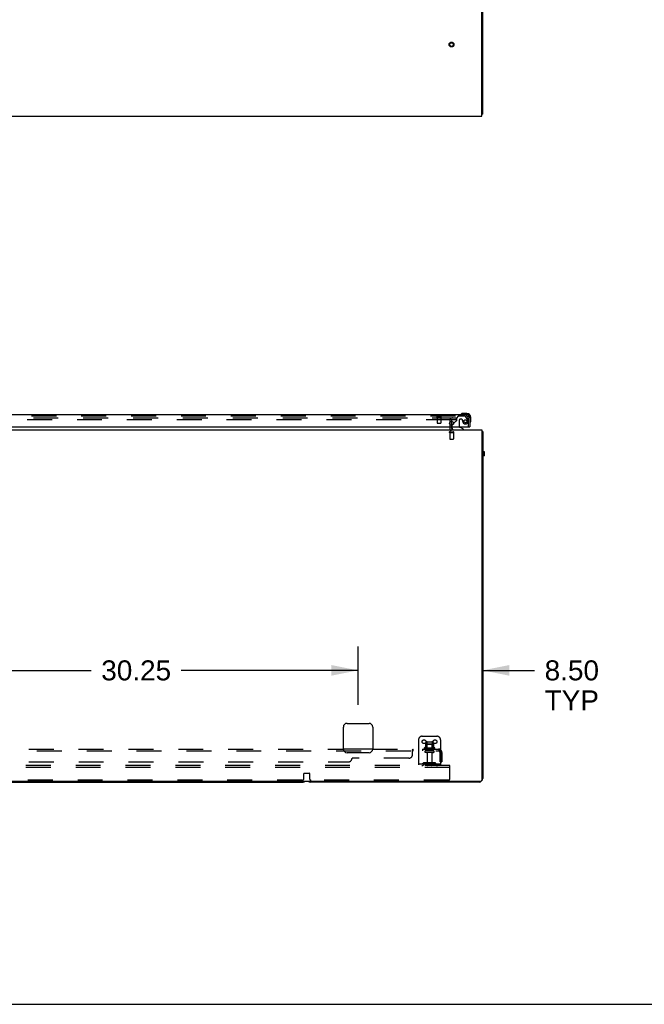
# Model space of a CAD drawing. Header units: inches. Extents: x 0 to 309, y 0 to 200.
# Tile 4 of 119: x 116 to 158, y 0 to 67. Entities that reach past the tile are written whole.
import ezdxf

# ---------------------------------------------------------------- set-up
doc = ezdxf.new("R2010")
doc.units = ezdxf.units.IN
doc.header["$LTSCALE"] = 17
doc.header["$MEASUREMENT"] = 0
doc.linetypes.add('HIDDEN', pattern=[0.2, 0.1, -0.1])
doc.layers.get('0').update_dxf_attribs({"linetype": 'CONTINUOUS'})
for name, color, linetype in [('DEFAULT_2', 8, 'HIDDEN'), ('DIMENSIONS', 7, 'CONTINUOUS'), ('RIGHTHAND_DOOR_ASSEMBLY', 7, 'CONTINUOUS'), ('SUBPANEL', 7, 'CONTINUOUS')]:
    doc.layers.add(name, color=color, linetype=linetype)
doc.styles.get("Standard").update_dxf_attribs({"font": 'arial.ttf'})
doc.dimstyles.new('DIMSTYLE_1', dxfattribs={"dimtxt": 1.363636, "dimasz": 1.818182, "dimexe": 0.09, "dimexo": 0.07, "dimgap": 0.0375, "dimtad": 0, "dimtih": 1, "dimtoh": 1, "dimzin": 4, "dimdsep": 46, "dimtxsty": 'Standard', "dimblk": '_FILLED', "dimblk1": '_FILLED', "dimblk2": '_FILLED', "dimcen": 0.09, "dimadec": 3, "dimazin": 1, "dimtfac": 1, "dimtdec": 3, "dimtofl": 0, "dimtmove": 0, "dimatfit": 3, "dimldrblk": '_FILLED', "dimfxl": 0, "dimtolj": 1, "dimtzin": 4, "dimarcsym": 0})

# ---------------------------------------------------------------- blocks, each defined once
blk = doc.blocks.new('_FILLED')
at = {"color": 0, "linetype": 'ByBlock'}
blk.add_solid([(0, 0), (-1, 0.2), (-1, -0.2)], dxfattribs=at)
blk = doc.blocks.new('*D12')
at = {"layer": 'DIMENSIONS', "color": 2, "linetype": 'Continuous'}
for p, q in [((108.375, 20.421), (108.375, 24.396)), ((138.625, 20.421), (138.625, 24.396)), ((108.375, 22.759), (120.435, 22.759)), ((138.625, 22.759), (126.564, 22.759))]:
    blk.add_line(p, q, dxfattribs=at)
at = {"layer": 'DIMENSIONS', "color": 2, "linetype": 'Continuous', "xscale": 1.8181818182, "yscale": 1.8181818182, "zscale": 1.8181818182, "rotation": 180}
blk.add_blockref('_FILLED', (108.375, 22.759), dxfattribs=at)
at = {"layer": 'DIMENSIONS', "color": 2, "linetype": 'Continuous', "xscale": 1.8181818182, "yscale": 1.8181818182, "zscale": 1.8181818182}
blk.add_blockref('_FILLED', (138.625, 22.759), dxfattribs=at)
at = {"layer": 'DIMENSIONS', "color": 2, "linetype": 'Continuous', "insert": (123.5, 23.441), "char_height": 1.3636, "width": 4.76512, "attachment_point": 2, "line_spacing_factor": 0.9}
blk.add_mtext('30.25', dxfattribs=at)
blk = doc.blocks.new('*D13')
at = {"layer": 'DIMENSIONS', "color": 2, "linetype": 'Continuous'}
for p, q in [((138.625, 20.421), (138.625, 24.396)), ((138.625, 22.759), (134.988, 22.759)), ((147.125, 22.759), (150.665, 22.759))]:
    blk.add_line(p, q, dxfattribs=at)
at = {"layer": 'DIMENSIONS', "color": 2, "linetype": 'Continuous', "xscale": 1.8181818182, "yscale": 1.8181818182, "zscale": 1.8181818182}
blk.add_blockref('_FILLED', (138.625, 22.759), dxfattribs=at)
at = {"layer": 'DIMENSIONS', "color": 2, "linetype": 'Continuous', "xscale": 1.8181818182, "yscale": 1.8181818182, "zscale": 1.8181818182, "rotation": 180}
blk.add_blockref('_FILLED', (147.125, 22.759), dxfattribs=at)
at = {"layer": 'DIMENSIONS', "color": 2, "linetype": 'Continuous', "insert": (151.347, 23.441), "char_height": 1.3636, "width": 3.70564, "attachment_point": 1, "line_spacing_factor": 0.9}
blk.add_mtext('8.50\\PTYP', dxfattribs=at)

msp = doc.modelspace()

# ---------------------------------------------------------------- linework, layer by layer
at = {"color": 7, "linetype": 'Continuous'}
for p, q in [((147.125, 60.664), (147.125, 144.414)), ((147.062, 60.539), (147.062, 67.727)), ((69.687, 60.539), (147.062, 60.539)), ((147.125, 60.664), (147.062, 60.664)), ((145, 39.735), (145, 39.469)), ((69.687, 39.148), (147.062, 39.148)), ((145, 39.352), (145, 39.273)), ((147.062, 39.148), (147.062, 15.273)), ((147.064, 39.062), (147.062, 39.06)), ((147.125, 39.023), (147.062, 39.023)), ((147.125, 39.023), (147.125, 15.398)), ((147.25, 37.649), (147.125, 37.649)), ((147.25, 37.637), (147.125, 37.637)), ((147.25, 37.388), (147.25, 37.649)), ((147.25, 37.506), (147.125, 37.506)), ((147.25, 37.388), (147.125, 37.388)), ((137.625, 17.398), (137.625, 18.898)), ((137.875, 19.148), (139.375, 19.148)), ((139.625, 18.898), (139.625, 17.398)), ((139.375, 17.148), (137.875, 17.148)), ((69.75, 15.211), (147, 15.211)), ((81.875, 15.148), (134.875, 15.148)), ((146.875, 15.148), (135.375, 15.148)), ((0, 0), (309.091, 0))]:
    msp.add_line(p, q, dxfattribs=at)
for points in [[(147.064, 39.062), (147.066, 39.059), (147.069, 39.057), (147.071, 39.055), (147.075, 39.054), (147.078, 39.052), (147.082, 39.05), (147.086, 39.048), (147.09, 39.047), (147.093, 39.045)], [(147.093, 39.045), (147.101, 39.043), (147.104, 39.041), (147.107, 39.04), (147.11, 39.039), (147.113, 39.038), (147.115, 39.036), (147.118, 39.035), (147.12, 39.033), (147.121, 39.032), (147.122, 39.03), (147.123, 39.029), (147.124, 39.027), (147.125, 39.025), (147.125, 39.023)]]:
    msp.add_lwpolyline(points, dxfattribs=at)
for centre, radius, start, end in [((145.125, 39.273), 0.125, 180, 270), ((146.875, 38.898), 0.25, 40.76087, 41.39316), ((137.875, 18.898), 0.25, 90, 180), ((139.375, 18.898), 0.25, 0, 90), ((137.875, 17.398), 0.25, 180, 270), ((139.375, 17.398), 0.25, 270, 360), ((134.875, 15.398), 0.25, 270, 311.40404), ((135.375, 15.398), 0.25, 228.59596, 270), ((146.875, 15.398), 0.25, 270, 360), ((147, 15.273), 0.0625, 270, 360)]:
    msp.add_arc(centre, radius, start, end, dxfattribs=at)
at = {"layer": 'DEFAULT_2', "color": 8, "linetype": 'HIDDEN'}
for p, q in [((109.687, 39.961), (144.968, 39.961)), ((144.968, 39.836), (109.687, 39.836)), ((144.875, 39.773), (144.875, 39.273)), ((144.996, 39.961), (145.312, 39.961)), ((145.312, 39.836), (144.996, 39.836)), ((145, 39.773), (145, 39.735)), ((145.312, 39.961), (145.312, 39.836)), ((144.858, 39.023), (145.142, 39.023)), ((144.858, 38.98), (145.142, 38.98)), ((144.876, 38.98), (144.876, 38.533)), ((145, 39.469), (145, 39.352)), ((145.124, 38.98), (145.124, 38.533)), ((144.886, 38.523), (145.114, 38.523)), ((143, 18.273), (144, 18.273)), ((142.75, 18.023), (142.75, 16.273)), ((143.856, 17.468), (143.144, 17.468)), ((143.222, 17.724), (143.222, 17.496)), ((143.755, 17.734), (143.244, 17.734)), ((143.316, 17.714), (143.296, 17.734)), ((143.683, 17.714), (143.316, 17.714)), ((143.316, 17.418), (143.316, 17.714)), ((143.317, 17.868), (143.317, 17.273)), ((143.347, 17.898), (143.653, 17.898)), ((143.683, 17.868), (143.683, 17.273)), ((143.683, 17.714), (143.703, 17.734)), ((143.683, 17.418), (143.683, 17.714)), ((143.777, 17.724), (143.777, 17.496)), ((144.25, 18.023), (144.25, 16.273)), ((143.834, 17.398), (143.166, 17.398)), ((143.764, 17.273), (143.235, 17.273)), ((143.764, 17.167), (143.235, 17.167)), ((143.316, 17.418), (143.296, 17.398)), ((143.683, 17.418), (143.316, 17.418)), ((143.334, 17.105), (143.334, 16.303)), ((143.666, 17.105), (143.666, 16.303)), ((143.683, 17.418), (143.703, 17.398)), ((144.875, 16.273), (71.875, 16.273)), ((144.875, 16.148), (71.875, 16.148)), ((144.25, 16.377), (142.75, 16.377)), ((143.093, 16.446), (143.025, 16.397)), ((143.153, 16.362), (143.085, 16.313)), ((143.84, 16.467), (143.159, 16.467)), ((143.84, 16.363), (143.159, 16.363)), ((143.325, 16.467), (143.325, 16.363)), ((143.675, 16.467), (143.675, 16.363)), ((143.846, 16.362), (143.914, 16.313)), ((143.907, 16.446), (143.975, 16.397)), ((144.875, 16.148), (144.875, 16.273)), ((144.875, 15.336), (144.875, 16.148)), ((134.937, 15.398), (134.937, 15.729)), ((134.957, 15.749), (135.292, 15.749)), ((135.312, 15.729), (135.312, 15.398)), ((134.812, 15.273), (81.937, 15.273)), ((144.812, 15.273), (135.437, 15.273))]:
    msp.add_line(p, q, dxfattribs=at)
for centre, radius in [((145, 65.409), 0.164), ((145, 65.409), 0.124), ((143.125, 17.898), 0.128), ((143.875, 17.898), 0.128)]:
    msp.add_circle(centre, radius, dxfattribs=at)
for centre, radius, start, end in [((145.062, 39.773), 0.188, 90, 180), ((145.062, 39.773), 0.0625, 90, 180), ((144.858, 39.002), 0.0215, 90, 270), ((145.125, 39.273), 0.25, 180, 229.23913), ((145.142, 39.002), 0.0215, 270, 90), ((144.886, 38.533), 0.01, 180, 270), ((145.114, 38.533), 0.01, 270, 360), ((143, 18.023), 0.25, 90, 180), ((144, 18.023), 0.25, 0, 90), ((143.166, 17.437), 0.0384, 124.44966, 270), ((143.5, 16.868), 0.698, 113.96793, 120.66313), ((143.212, 17.515), 0.01, 293.96793, 360), ((143.232, 17.724), 0.01, 95.19383, 180), ((143.244, 17.593), 0.141, 90, 95.20805), ((143.347, 17.868), 0.03, 89.99999, 180), ((143.653, 17.868), 0.03, 0, 90.00001), ((143.755, 17.593), 0.141, 84.79195, 90), ((143.767, 17.724), 0.01, 0, 84.80617), ((143.787, 17.515), 0.01, 180, 246.03207), ((143.5, 16.868), 0.698, 59.33687, 66.03207), ((143.834, 17.437), 0.0384, 270, 55.55034), ((143.235, 17.22), 0.053, 90, 270), ((143.271, 17.105), 0.0625, 0, 90), ((143.728, 17.105), 0.0625, 90, 180), ((143.764, 17.22), 0.053, 270, 90), ((142.964, 16.481), 0.104, 270, 305.75389), ((142.964, 16.481), 0.208, 270, 305.75389), ((143.159, 16.353), 0.114, 90, 125.75389), ((143.159, 16.353), 0.01, 90, 125.75389), ((143.364, 16.303), 0.03, 180, 270), ((143.636, 16.303), 0.03, 270, 360), ((143.84, 16.353), 0.114, 54.24611, 90), ((143.84, 16.353), 0.01, 54.24611, 90), ((144.036, 16.481), 0.208, 234.24611, 270), ((144.036, 16.481), 0.104, 234.24611, 270), ((134.957, 15.729), 0.02, 90, 180), ((135.292, 15.729), 0.02, 0, 90), ((134.812, 15.398), 0.125, 270, 360), ((135.437, 15.398), 0.125, 180, 270), ((144.812, 15.336), 0.0625, 270, 360)]:
    msp.add_arc(centre, radius, start, end, dxfattribs=at)
at = {"layer": 'RIGHTHAND_DOOR_ASSEMBLY', "color": 7, "linetype": 'Continuous'}
for p, q in [((146.047, 40.266), (145.79, 40.266)), ((146.25, 39.96), (146.25, 40.003)), ((146.31, 39.747), (146.31, 40.003)), ((145.021, 39.352), (145.021, 39.305)), ((145.131, 39.579), (145.05, 39.499)), ((145.808, 39.187), (145.57, 39.325)), ((145.808, 39.148), (145.808, 39.187)), ((146.23, 39.352), (146.25, 39.352))]:
    msp.add_line(p, q, dxfattribs=at)
at = {"layer": 'RIGHTHAND_DOOR_ASSEMBLY', "color": 3, "linetype": 'Continuous'}
for p, q in [((109.559, 40.206), (146.003, 40.206)), ((146.25, 39.96), (146.25, 39.352)), ((109.332, 39.352), (146.23, 39.352))]:
    msp.add_line(p, q, dxfattribs=at)
at = {"layer": 'RIGHTHAND_DOOR_ASSEMBLY', "color": 8, "linetype": 'HIDDEN'}
for p, q in [((109.559, 40.102), (146.003, 40.102)), ((144.004, 40.059), (144.288, 40.059)), ((144.022, 40.059), (144.022, 39.612)), ((144.032, 39.602), (144.26, 39.602)), ((144.27, 40.059), (144.27, 39.612)), ((145.269, 39.718), (145.131, 39.579)), ((145.454, 40.081), (145.328, 39.955)), ((145.328, 39.955), (145.328, 39.776)), ((145.905, 40.081), (145.454, 40.081)), ((145.52, 39.791), (145.52, 39.412)), ((145.651, 39.889), (145.618, 39.889)), ((146.071, 39.904), (145.97, 40.048)), ((146.146, 39.352), (146.146, 39.96)), ((145.021, 39.428), (145.021, 39.352))]:
    msp.add_line(p, q, dxfattribs=at)
at = {"layer": 'RIGHTHAND_DOOR_ASSEMBLY', "color": 3, "linetype": 'Continuous'}
msp.add_circle((145, 39.602), 0.133, dxfattribs=at)
at = {"layer": 'RIGHTHAND_DOOR_ASSEMBLY', "color": 8, "linetype": 'HIDDEN'}
msp.add_circle((145.946, 39.739), 0.101, dxfattribs=at)
at = {"layer": 'RIGHTHAND_DOOR_ASSEMBLY', "color": 7, "linetype": 'Continuous'}
for centre, radius, start, end in [((145.79, 40.016), 0.25, 90, 120.88989), ((146.047, 40.003), 0.263, 0, 90), ((145.67, 40.218), 0.015, 120.88989, 173.62041), ((145.67, 40.221), 0.015, 186.37959, 270), ((146.047, 40.003), 0.203, 0, 90), ((146.265, 39.626), 0.015, 180, 263.62041), ((146.261, 39.626), 0.015, 276.37959, 329.11011), ((146.06, 39.747), 0.25, 329.11011, 360), ((145.178, 39.305), 0.157, 180, 270), ((145.121, 39.428), 0.1, 135, 152.98246), ((145.62, 39.412), 0.1, 216.54681, 239.90799)]:
    msp.add_arc(centre, radius, start, end, dxfattribs=at)
at = {"layer": 'RIGHTHAND_DOOR_ASSEMBLY', "color": 8, "linetype": 'HIDDEN'}
for centre, radius, start, end in [((144.004, 40.081), 0.0215, 90, 270), ((144.032, 39.612), 0.01, 180, 270), ((144.26, 39.612), 0.01, 270, 360), ((144.288, 40.081), 0.0215, 270, 90), ((145.34, 39.647), 0.1, 111.60962, 135), ((145.289, 39.776), 0.039, 291.60962, 360), ((145.618, 39.791), 0.098, 90, 180), ((145.651, 39.791), 0.098, 0, 90), ((146.142, 39.803), 0.393, 181.65986, 197.92977), ((145.946, 39.739), 0.187, 197.84824, 16.84389), ((145.905, 40.002), 0.079, 35.1, 90), ((146.003, 39.96), 0.142, 0, 90), ((145.756, 39.682), 0.386, 16.84389, 35.1), ((145.121, 39.428), 0.1, 152.98246, 180), ((145.62, 39.412), 0.1, 180, 216.54681)]:
    msp.add_arc(centre, radius, start, end, dxfattribs=at)
at = {"layer": 'RIGHTHAND_DOOR_ASSEMBLY', "color": 3, "linetype": 'Continuous'}
msp.add_arc((146.003, 39.96), 0.246, 0, 90, dxfattribs=at)
at = {"layer": 'SUBPANEL', "color": 8, "linetype": 'HIDDEN'}
for p, q in [((72.531, 17.273), (144.218, 17.273)), ((109.375, 17.398), (137.625, 17.398)), ((139.625, 17.398), (144.218, 17.398)), ((142.343, 17.023), (142.343, 17.344)), ((142.349, 17.353), (142.35, 17.356)), ((142.368, 17.392), (142.37, 17.394)), ((142.377, 17.273), (142.379, 17.273)), ((142.379, 17.273), (142.379, 17.398)), ((142.74, 17.398), (142.74, 17.273)), ((143.021, 17.398), (143.021, 17.273)), ((143.25, 17.398), (143.25, 17.273)), ((143.75, 17.398), (143.75, 17.273)), ((144.257, 17.344), (144.178, 17.248)), ((144.198, 17.273), (144.199, 17.274)), ((144.218, 17.273), (144.218, 17.398)), ((144.218, 17.33), (144.219, 17.333)), ((144.218, 16.523), (144.218, 17.161)), ((144.343, 17.161), (144.343, 16.523)), ((78.781, 16.523), (137.968, 16.523)), ((142.093, 16.773), (138.218, 16.773)), ((144.218, 16.773), (144.343, 16.773)), ((144.218, 16.523), (144.343, 16.523))]:
    msp.add_line(p, q, dxfattribs=at)
at = {"layer": 'SUBPANEL', "color": 3, "linetype": 'Continuous'}
msp.add_line((139.625, 17.398), (137.625, 17.398), dxfattribs=at)
at = {"layer": 'SUBPANEL', "color": 8, "linetype": 'HIDDEN'}
for points in [[(142.343, 17.344), (142.345, 17.347), (142.347, 17.349), (142.349, 17.353)], [(142.343, 17.248), (142.345, 17.247), (142.347, 17.247), (142.349, 17.247), (142.351, 17.248), (142.352, 17.248), (142.354, 17.249), (142.356, 17.251), (142.358, 17.252), (142.359, 17.254), (142.36, 17.255)], [(142.343, 17.248), (142.345, 17.247), (142.347, 17.247), (142.349, 17.247), (142.351, 17.248), (142.352, 17.248)], [(142.35, 17.356), (142.352, 17.36), (142.354, 17.364), (142.357, 17.372)], [(142.354, 17.249), (142.356, 17.251), (142.358, 17.252), (142.359, 17.254), (142.36, 17.255), (142.362, 17.257), (142.363, 17.259), (142.366, 17.263)], [(142.357, 17.372), (142.359, 17.375), (142.36, 17.379)], [(142.36, 17.379), (142.362, 17.383), (142.364, 17.386), (142.366, 17.389)], [(142.366, 17.389), (142.368, 17.392), (142.37, 17.394), (142.372, 17.396), (142.374, 17.397), (142.376, 17.398), (142.377, 17.398), (142.379, 17.398)], [(142.366, 17.263), (142.368, 17.265), (142.369, 17.267), (142.371, 17.269), (142.372, 17.271), (142.374, 17.272)], [(142.369, 17.267), (142.371, 17.269), (142.372, 17.271), (142.374, 17.272), (142.376, 17.273), (142.377, 17.273), (142.379, 17.273)], [(142.372, 17.396), (142.374, 17.397), (142.376, 17.398), (142.377, 17.398), (142.379, 17.398)], [(144.178, 17.248), (144.178, 17.247), (144.179, 17.247), (144.18, 17.247), (144.181, 17.248), (144.182, 17.248), (144.184, 17.249), (144.185, 17.251), (144.187, 17.252), (144.189, 17.254), (144.191, 17.255), (144.195, 17.259)], [(144.219, 17.333), (144.219, 17.333), (144.219, 17.333), (144.219, 17.333), (144.218, 17.333), (144.218, 17.332), (144.218, 17.332), (144.218, 17.331), (144.218, 17.33), (144.218, 17.33), (144.218, 17.329), (144.218, 17.328), (144.218, 17.328), (144.218, 17.327), (144.217, 17.326), (144.217, 17.325), (144.217, 17.325), (144.217, 17.324), (144.217, 17.323), (144.217, 17.322), (144.216, 17.322), (144.216, 17.321), (144.216, 17.32), (144.216, 17.319), (144.216, 17.318), (144.215, 17.318), (144.215, 17.317), (144.215, 17.316), (144.215, 17.315), (144.215, 17.314), (144.214, 17.314), (144.214, 17.313), (144.214, 17.312), (144.214, 17.311), (144.213, 17.31), (144.213, 17.309), (144.213, 17.308), (144.213, 17.308), (144.212, 17.307), (144.212, 17.306), (144.212, 17.305), (144.211, 17.304), (144.211, 17.303), (144.211, 17.302), (144.21, 17.301), (144.21, 17.3), (144.21, 17.299), (144.209, 17.298), (144.209, 17.297), (144.209, 17.296), (144.208, 17.295), (144.208, 17.294), (144.207, 17.293), (144.207, 17.292), (144.206, 17.291), (144.206, 17.29), (144.206, 17.289), (144.205, 17.288), (144.205, 17.287), (144.204, 17.286), (144.204, 17.285), (144.204, 17.284), (144.203, 17.284), (144.203, 17.283), (144.202, 17.282), (144.202, 17.281), (144.201, 17.28), (144.201, 17.279), (144.201, 17.279), (144.2, 17.278), (144.2, 17.277), (144.199, 17.276), (144.199, 17.275), (144.199, 17.275), (144.198, 17.274), (144.198, 17.273), (144.197, 17.273), (144.197, 17.272), (144.197, 17.271), (144.196, 17.271), (144.196, 17.27), (144.196, 17.27), (144.196, 17.27), (144.195, 17.269), (144.195, 17.269)], [(144.195, 17.259), (144.197, 17.261), (144.2, 17.263), (144.202, 17.265), (144.205, 17.267), (144.207, 17.269), (144.21, 17.271), (144.212, 17.272), (144.214, 17.273), (144.217, 17.273), (144.218, 17.273)], [(144.195, 17.269), (144.195, 17.269), (144.196, 17.27), (144.196, 17.27), (144.196, 17.27), (144.196, 17.27), (144.197, 17.271), (144.197, 17.271), (144.197, 17.272), (144.198, 17.272), (144.198, 17.273)], [(144.242, 17.368), (144.239, 17.375), (144.237, 17.379), (144.236, 17.383), (144.234, 17.386), (144.232, 17.389), (144.23, 17.392), (144.228, 17.394), (144.226, 17.396), (144.224, 17.397), (144.222, 17.398), (144.22, 17.398), (144.218, 17.398)], [(144.257, 17.344), (144.255, 17.347), (144.252, 17.349), (144.25, 17.353), (144.248, 17.356), (144.246, 17.36), (144.244, 17.364), (144.242, 17.368)]]:
    msp.add_lwpolyline(points, dxfattribs=at)
for centre, radius, start, end in [((142.093, 17.023), 0.25, 270, 360), ((144.106, 17.161), 0.237, 0, 90), ((144.106, 17.161), 0.112, 0, 90), ((137.968, 16.773), 0.25, 270, 360)]:
    msp.add_arc(centre, radius, start, end, dxfattribs=at)

# ---------------------------------------------------------------- dimensions: what is measured, and where the dimension line sits
at = {"layer": 'DIMENSIONS', "color": 2, "linetype": 'Continuous'}
dim = msp.add_linear_dim(base=(138.625, 22.759), p1=(108.375, 20.351), p2=(138.625, 20.351), dimstyle='DIMSTYLE_1', dxfattribs=at)
dim.commit()
dim.dimension.update_dxf_attribs({"geometry": '*D12', "text_midpoint": (123.502, 22.752), "dimtype": 160})
dim = msp.add_linear_dim(base=(138.625, 22.759), p1=(147.125, 15.211), p2=(138.625, 20.351), angle=180, text='<>\\PTYP', dimstyle='DIMSTYLE_1', dxfattribs=at)
dim.commit()
dim.dimension.update_dxf_attribs({"geometry": '*D13', "text_midpoint": (153.2, 21.737), "dimtype": 160})

doc.saveas('drawing.dxf')
